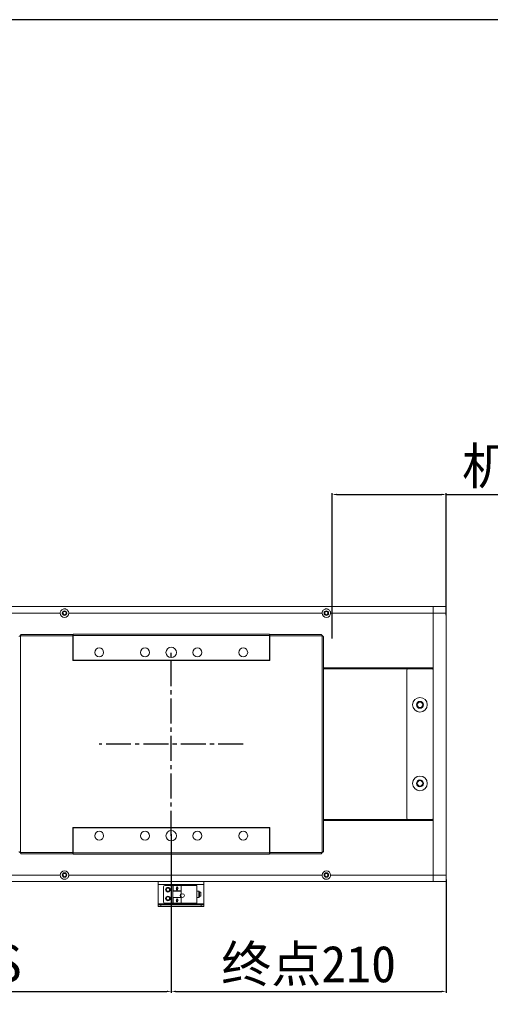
# Model space of a CAD drawing. Header units: millimetres. Extents: x -20285 to -7807, y 12313 to 17573.
# Tile 17 of 37: x -14030 to -13670, y 13680 to 14432. Entities that reach past the tile are written whole.
import ezdxf

# ---------------------------------------------------------------- set-up
doc = ezdxf.new("R2010")
doc.units = ezdxf.units.MM
doc.header["$PDSIZE"] = -1
doc.linetypes.add('CENTER2', pattern=[28.575, 19.05, -3.175, 3.175, -3.175])
doc.dimstyles.new('ISO-25', dxfattribs={"dimtxt": 2.5, "dimasz": 2.5, "dimexe": 1.25, "dimexo": 0.625, "dimtad": 1, "dimtxsty": 'Standard', "dimcen": 2.5, "dimadec": 0, "dimazin": 0, "dimtfac": 1, "dimtmove": 0, "dimatfit": 3, "dimfxl": 0, "dimarcsym": 0})

# ---------------------------------------------------------------- blocks, each defined once
blk = doc.blocks.new('*D285')
at = {"color": 0, "lineweight": -2, "transparency": 16777216}
for p, q in [((-13791.12, 13959.24), (-13791.12, 14070.33)), ((-13787.82, 14069.33), (-13707.42, 14069.33)), ((-13704.12, 13977.13), (-13704.12, 14070.33)), ((-13704.12, 14069.33), (-13492.34, 14069.33))]:
    blk.add_line(p, q, dxfattribs=at)
at = {"color": 0, "transparency": 16777216}
for points in [[(-13787.82, 14069.88), (-13787.82, 14068.78), (-13791.12, 14069.33)], [(-13707.42, 14069.88), (-13707.42, 14068.78), (-13704.12, 14069.33)]]:
    blk.add_solid(points, dxfattribs=at)
at = {"layer": 'Defpoints', "color": 0, "transparency": 16777216}
for p in [(-13704.12, 14069.33), (-13704.12, 13976.13), (-13791.12, 13958.24)]:
    blk.add_point(p, dxfattribs=at)
at = {"color": 0, "transparency": 16777216, "insert": (-13596.58, 14089.47), "char_height": 28, "attachment_point": 5}
blk.add_mtext('{\\fSimSun|b0|i0|c134|p2;机械极限}87', dxfattribs=at)
blk = doc.blocks.new('*D287')
at = {"color": 0, "lineweight": -2, "transparency": 16777216}
for p, q in [((-13914.12, 13809.79), (-13914.12, 13688.85)), ((-14314.12, 13749.77), (-14314.12, 13688.85)), ((-14310.82, 13689.85), (-13917.42, 13689.85))]:
    blk.add_line(p, q, dxfattribs=at)
at = {"color": 0, "transparency": 16777216}
for points in [[(-14310.82, 13690.4), (-14310.82, 13689.3), (-14314.12, 13689.85)], [(-13917.42, 13690.4), (-13917.42, 13689.3), (-13914.12, 13689.85)]]:
    blk.add_solid(points, dxfattribs=at)
at = {"layer": 'Defpoints', "color": 0, "transparency": 16777216}
for p in [(-13914.12, 13810.79), (-14314.12, 13750.77), (-13914.12, 13689.85)]:
    blk.add_point(p, dxfattribs=at)
at = {"color": 0, "transparency": 16777216, "insert": (-14114.12, 13709.76), "char_height": 28, "attachment_point": 5}
blk.add_mtext('{\\fSimSun|b0|i0|c134|p2;有效行程S}', dxfattribs=at)
blk = doc.blocks.new('*D288')
at = {"color": 0, "lineweight": -2, "transparency": 16777216}
for p, q in [((-13704.12, 13775.2), (-13704.12, 13688.85)), ((-13914.12, 13732.05), (-13914.12, 13688.85)), ((-13910.82, 13689.85), (-13707.42, 13689.85))]:
    blk.add_line(p, q, dxfattribs=at)
at = {"color": 0, "transparency": 16777216}
for points in [[(-13910.82, 13690.4), (-13910.82, 13689.3), (-13914.12, 13689.85)], [(-13707.42, 13690.4), (-13707.42, 13689.3), (-13704.12, 13689.85)]]:
    blk.add_solid(points, dxfattribs=at)
at = {"layer": 'Defpoints', "color": 0, "transparency": 16777216}
for p in [(-13704.12, 13776.2), (-13914.12, 13733.05), (-13704.12, 13689.85)]:
    blk.add_point(p, dxfattribs=at)
at = {"color": 0, "transparency": 16777216, "insert": (-13809.12, 13709.29), "char_height": 28, "attachment_point": 5}
blk.add_mtext('{\\fSimSun|b0|i0|c134|p2;终点}210', dxfattribs=at)

msp = doc.modelspace()

# ---------------------------------------------------------------- linework, layer by layer
at = {"color": 7, "linetype": 'Continuous', "lineweight": 15}
for p, q in [((-14477.123, 13983.701), (-13714.123, 13983.701)), ((-14192.373, 13978.701), (-13998.873, 13978.701)), ((-13992.373, 13978.701), (-13798.873, 13978.701)), ((-13792.373, 13978.701), (-13714.123, 13978.701)), ((-13714.123, 13978.701), (-13714.123, 13983.701)), ((-13714.123, 13983.701), (-13704.123, 13983.701)), ((-13714.123, 13937.001), (-13714.123, 13978.701)), ((-13704.123, 13978.701), (-13714.123, 13978.701)), ((-13704.123, 13983.701), (-13704.123, 13978.701)), ((-13704.123, 13978.701), (-13704.123, 13778.701)), ((-13989.123, 13962.701), (-13839.123, 13962.701)), ((-13989.123, 13961.701), (-13989.123, 13962.701)), ((-13839.123, 13962.701), (-13839.123, 13961.701)), ((-13989.373, 13961.441), (-14029.363, 13961.441)), ((-14029.363, 13961.441), (-14029.363, 13795.961)), ((-13989.373, 13962.451), (-14028.666, 13962.451)), ((-13989.373, 13962.451), (-13989.373, 13961.441)), ((-13989.373, 13961.441), (-13989.373, 13942.451)), ((-13839.123, 13961.701), (-13989.123, 13961.701)), ((-13989.123, 13942.701), (-13989.123, 13961.701)), ((-13839.123, 13942.701), (-13839.123, 13961.701)), ((-13799.58, 13962.451), (-13838.873, 13962.451)), ((-13838.873, 13961.441), (-13838.873, 13962.451)), ((-13798.883, 13961.441), (-13838.873, 13961.441)), ((-13838.873, 13942.451), (-13838.873, 13961.441)), ((-13798.883, 13795.961), (-13798.883, 13961.441)), ((-13797.873, 13796.658), (-13797.873, 13960.744)), ((-13989.373, 13942.451), (-13838.873, 13942.451)), ((-13839.123, 13942.701), (-13989.123, 13942.701)), ((-13989.123, 13942.701), (-13989.123, 13942.451)), ((-13839.123, 13942.451), (-13839.123, 13942.701)), ((-13797.873, 13937.001), (-13714.123, 13937.001)), ((-13797.873, 13936.701), (-13714.123, 13936.701)), ((-13797.873, 13936.201), (-13733.123, 13936.201)), ((-13734.123, 13935.201), (-13734.123, 13822.201)), ((-13715.123, 13936.201), (-13733.123, 13936.201)), ((-13714.123, 13936.977), (-13714.123, 13937.001)), ((-13714.123, 13936.977), (-13714.123, 13935.201)), ((-13714.123, 13822.201), (-13714.123, 13935.201)), ((-13797.873, 13821.201), (-13733.123, 13821.201)), ((-13714.123, 13820.701), (-13797.873, 13820.701)), ((-13714.123, 13820.401), (-13797.873, 13820.401)), ((-13733.123, 13821.201), (-13715.123, 13821.201)), ((-13714.123, 13822.201), (-13714.123, 13820.425)), ((-13714.123, 13820.425), (-13714.123, 13820.401)), ((-13714.123, 13820.401), (-13714.123, 13778.701)), ((-13838.873, 13814.951), (-13989.373, 13814.951)), ((-13989.373, 13814.951), (-13989.373, 13795.961)), ((-13989.123, 13814.701), (-13989.123, 13814.951)), ((-13989.123, 13795.701), (-13989.123, 13814.701)), ((-13989.123, 13814.701), (-13839.123, 13814.701)), ((-13839.123, 13814.701), (-13839.123, 13814.951)), ((-13839.123, 13795.701), (-13839.123, 13814.701)), ((-13838.873, 13795.961), (-13838.873, 13814.951)), ((-14029.363, 13795.961), (-13989.373, 13795.961)), ((-14028.666, 13794.951), (-13989.373, 13794.951)), ((-13989.373, 13795.961), (-13989.373, 13794.951)), ((-13989.123, 13795.701), (-13839.123, 13795.701)), ((-13989.123, 13794.701), (-13989.123, 13795.701)), ((-13839.123, 13794.701), (-13989.123, 13794.701)), ((-13839.123, 13795.701), (-13839.123, 13794.701)), ((-13838.873, 13795.961), (-13798.883, 13795.961)), ((-13838.873, 13794.951), (-13838.873, 13795.961)), ((-13838.873, 13794.951), (-13799.58, 13794.951)), ((-13998.873, 13778.701), (-14192.373, 13778.701)), ((-13798.873, 13778.701), (-13992.373, 13778.701)), ((-13714.123, 13778.701), (-13792.373, 13778.701)), ((-13714.123, 13778.701), (-13704.123, 13778.701)), ((-13714.123, 13773.701), (-13714.123, 13778.701)), ((-13704.123, 13778.701), (-13704.123, 13773.701)), ((-13714.123, 13773.701), (-14303.123, 13773.701)), ((-13924.123, 13771.465), (-13924.123, 13773.701)), ((-13924.123, 13771.465), (-13889.123, 13771.465)), ((-13924.123, 13771.465), (-13924.123, 13756.8)), ((-13920.123, 13769.701), (-13920.123, 13758.301)), ((-13919.123, 13770.701), (-13912.823, 13770.701)), ((-13912.723, 13770.701), (-13912.823, 13770.701)), ((-13912.823, 13766.505), (-13912.823, 13770.701)), ((-13912.723, 13770.701), (-13912.723, 13766.545)), ((-13912.723, 13770.701), (-13906.523, 13770.701)), ((-13906.523, 13770.701), (-13912.723, 13770.701)), ((-13912.723, 13770.701), (-13912.723, 13770.701)), ((-13910.463, 13768.501), (-13909.623, 13769.701)), ((-13910.023, 13768.501), (-13910.463, 13768.501)), ((-13910.023, 13767.501), (-13910.023, 13768.501)), ((-13909.223, 13767.501), (-13910.023, 13767.501)), ((-13909.623, 13769.701), (-13908.783, 13768.501)), ((-13908.783, 13768.501), (-13909.223, 13768.501)), ((-13909.223, 13768.501), (-13909.223, 13767.501)), ((-13906.523, 13766.545), (-13906.523, 13770.701)), ((-13906.523, 13770.701), (-13906.523, 13770.701)), ((-13906.523, 13770.701), (-13906.423, 13770.701)), ((-13894.623, 13770.701), (-13906.423, 13770.701)), ((-13906.423, 13770.701), (-13906.423, 13766.505)), ((-13894.623, 13757.301), (-13894.623, 13770.701)), ((-13889.123, 13773.701), (-13889.123, 13771.465)), ((-13889.123, 13756.8), (-13889.123, 13771.465)), ((-13704.123, 13773.701), (-13714.123, 13773.701)), ((-13912.823, 13766.505), (-13912.823, 13766.426)), ((-13912.823, 13766.505), (-13912.723, 13766.505)), ((-13912.823, 13766.426), (-13906.423, 13766.426)), ((-13912.823, 13766.426), (-13912.823, 13761.576)), ((-13912.823, 13761.498), (-13912.823, 13761.576)), ((-13912.823, 13761.576), (-13906.423, 13761.576)), ((-13912.823, 13761.498), (-13912.723, 13761.498)), ((-13912.823, 13757.301), (-13912.823, 13761.498)), ((-13906.523, 13766.545), (-13912.723, 13766.545)), ((-13912.723, 13766.545), (-13912.723, 13766.505)), ((-13912.723, 13761.498), (-13912.723, 13761.458)), ((-13912.723, 13761.458), (-13912.723, 13757.301)), ((-13906.523, 13761.458), (-13912.723, 13761.458)), ((-13910.463, 13759.301), (-13909.623, 13760.501)), ((-13909.623, 13760.501), (-13908.783, 13759.301)), ((-13906.523, 13766.505), (-13906.523, 13766.545)), ((-13906.423, 13766.505), (-13906.523, 13766.505)), ((-13906.523, 13761.458), (-13906.523, 13761.498)), ((-13906.423, 13761.498), (-13906.523, 13761.498)), ((-13906.523, 13757.301), (-13906.523, 13761.458)), ((-13906.423, 13766.505), (-13906.423, 13766.426)), ((-13906.423, 13766.426), (-13906.423, 13764.426)), ((-13906.423, 13761.576), (-13906.423, 13761.498)), ((-13906.423, 13761.498), (-13906.423, 13757.301)), ((-13893.123, 13766.501), (-13894.623, 13766.501)), ((-13894.623, 13761.501), (-13893.123, 13761.501)), ((-13892.623, 13764.001), (-13892.623, 13766.001)), ((-13891.623, 13765.501), (-13892.623, 13765.501)), ((-13892.623, 13762.001), (-13892.623, 13764.001)), ((-13892.623, 13762.501), (-13891.623, 13762.501)), ((-13891.623, 13762.501), (-13891.623, 13765.501)), ((-13924.123, 13756.063), (-13924.123, 13756.8)), ((-13889.123, 13756.8), (-13924.123, 13756.8)), ((-13889.123, 13756.063), (-13924.123, 13756.063)), ((-13924.123, 13756.063), (-13924.123, 13756.063)), ((-13924.123, 13754.563), (-13924.123, 13756.063)), ((-13922.123, 13754.563), (-13924.123, 13754.563)), ((-13922.123, 13756.063), (-13891.123, 13756.063)), ((-13922.123, 13756.063), (-13922.123, 13754.563)), ((-13922.123, 13754.563), (-13891.123, 13754.563)), ((-13912.823, 13757.301), (-13919.123, 13757.301)), ((-13912.823, 13757.301), (-13912.723, 13757.301)), ((-13906.523, 13757.301), (-13912.723, 13757.301)), ((-13910.023, 13759.301), (-13910.463, 13759.301)), ((-13910.023, 13758.301), (-13910.023, 13759.301)), ((-13909.223, 13758.301), (-13910.023, 13758.301)), ((-13908.783, 13759.301), (-13909.223, 13759.301)), ((-13909.223, 13759.301), (-13909.223, 13758.301)), ((-13906.523, 13757.301), (-13906.423, 13757.301)), ((-13906.423, 13757.301), (-13894.623, 13757.301)), ((-13891.123, 13754.563), (-13891.123, 13756.063)), ((-13889.123, 13754.563), (-13891.123, 13754.563)), ((-13889.123, 13756.8), (-13889.123, 13756.063)), ((-13889.123, 13756.063), (-13889.123, 13756.063)), ((-13889.123, 13756.063), (-13889.123, 13754.563))]:
    msp.add_line(p, q, dxfattribs=at)
at = {"linetype": 'CENTER2'}
for p, q in [((-13914.123, 13808.701), (-13914.123, 13948.701)), ((-13859.123, 13878.701), (-13969.123, 13878.701))]:
    msp.add_line(p, q, dxfattribs=at)
at = {"color": 8, "linetype": 'Continuous', "lineweight": 15}
for p, q in [((-13893.123, 13764.001), (-13893.123, 13766.501)), ((-13893.123, 13761.501), (-13893.123, 13764.001))]:
    msp.add_line(p, q, dxfattribs=at)
msp.add_lwpolyline([(-15779.527, 12312.549), (-12405.684, 12312.549), (-12405.684, 14431.88), (-15779.527, 14431.88)], close=True)
at = {"color": 7, "linetype": 'Continuous', "lineweight": 15, "flags": 128}
for points in [[(-13910.463, 13768.501), (-13910.463, 13768.501)], [(-13909.623, 13769.701), (-13909.623, 13769.701)], [(-13908.783, 13768.501), (-13908.783, 13768.501)], [(-13909.623, 13760.501), (-13909.623, 13760.501)], [(-13924.123, 13756.063), (-13924.085, 13756.063), (-13923.971, 13756.063), (-13923.786, 13756.063), (-13923.537, 13756.063), (-13923.234, 13756.063), (-13922.888, 13756.063), (-13922.513, 13756.063), (-13922.123, 13756.063)], [(-13910.463, 13759.301), (-13910.463, 13759.301)], [(-13908.783, 13759.301), (-13908.783, 13759.301)], [(-13891.123, 13756.063), (-13890.733, 13756.063), (-13890.358, 13756.063), (-13890.012, 13756.063), (-13889.709, 13756.063), (-13889.46, 13756.063), (-13889.275, 13756.063), (-13889.161, 13756.063), (-13889.123, 13756.063)]]:
    msp.add_lwpolyline(points, dxfattribs=at)
at = {"color": 7, "linetype": 'Continuous', "lineweight": 15}
for centre, radius in [((-13995.623, 13978.701), 1.7), ((-13995.623, 13978.701), 1.25), ((-13795.623, 13978.701), 1.7), ((-13795.623, 13978.701), 1.25), ((-13969.123, 13948.701), 3.4), ((-13934.123, 13948.701), 3.4), ((-13914.123, 13948.701), 4), ((-13894.123, 13948.701), 3.4), ((-13859.123, 13948.701), 3.4), ((-13724.123, 13908.701), 5.6), ((-13724.123, 13908.701), 2.65), ((-13724.123, 13908.701), 2.1), ((-13724.123, 13848.701), 5.6), ((-13724.123, 13848.701), 2.65), ((-13724.123, 13848.701), 2.1), ((-13914.123, 13808.701), 4), ((-13969.123, 13808.701), 3.4), ((-13934.123, 13808.701), 3.4), ((-13894.123, 13808.701), 3.4), ((-13859.123, 13808.701), 3.4), ((-13995.623, 13778.701), 1.7), ((-13995.623, 13778.701), 1.25), ((-13795.623, 13778.701), 1.7), ((-13795.623, 13778.701), 1.25), ((-13916.623, 13767.501), 1.75), ((-13916.623, 13767.501), 1.25), ((-13916.623, 13760.801), 1.75), ((-13916.623, 13760.801), 1.25), ((-13905.423, 13763.001), 1.4)]:
    msp.add_circle(centre, radius, dxfattribs=at)
for centre, radius, start, end in [((-13995.623, 13978.701), 3.25, 180, 0), ((-13795.623, 13978.701), 3.25, 180, 0), ((-13733.123, 13935.201), 1, 90, 180), ((-13715.123, 13935.201), 1, 0, 90), ((-13733.123, 13822.201), 1, 180, 270), ((-13715.123, 13822.201), 1, 270, 0), ((-13995.623, 13778.701), 3.25, 0, 180), ((-13795.623, 13778.701), 3.25, 0, 180), ((-13919.123, 13769.701), 1, 90, 180), ((-13905.423, 13763.001), 1.741, 125.059565, 234.940435), ((-13893.123, 13766.001), 0.5, 0, 90), ((-13893.123, 13762.001), 0.5, 270, 0), ((-13919.123, 13758.301), 1, 180, 270)]:
    msp.add_arc(centre, radius, start, end, dxfattribs=at)
for points, knots in [([(-13998.873, 13978.701), (-13998.844, 13979.03), (-13998.785, 13979.685), (-13998.336, 13980.571), (-13997.642, 13981.324), (-13996.75, 13981.807), (-13995.771, 13981.989), (-13994.889, 13981.906), (-13994.053, 13981.593), (-13993.265, 13981.02), (-13992.666, 13980.181), (-13992.4, 13979.333), (-13992.38, 13978.855), (-13992.373, 13978.701)], [0, 0, 0, 0, 0.0932803, 0.1862508, 0.2870402, 0.4026419, 0.4861272, 0.5698401, 0.6507917, 0.7477945, 0.8634913, 0.9562295, 1, 1, 1, 1]), ([(-13798.873, 13978.701), (-13798.844, 13979.03), (-13798.785, 13979.685), (-13798.336, 13980.571), (-13797.642, 13981.324), (-13796.75, 13981.807), (-13795.771, 13981.989), (-13794.889, 13981.906), (-13794.053, 13981.593), (-13793.265, 13981.02), (-13792.666, 13980.181), (-13792.4, 13979.333), (-13792.38, 13978.855), (-13792.373, 13978.701)], [0, 0, 0, 0, 0.0932799, 0.1862504, 0.2870398, 0.4026439, 0.4861292, 0.5698393, 0.6507909, 0.7477937, 0.8634921, 0.9562295, 1, 1, 1, 1]), ([(-14030.373, 13960.744), (-14030.362, 13960.792), (-14030.34, 13960.895), (-14030.155, 13961.053), (-14029.865, 13961.216), (-14029.58, 13961.346), (-14029.41, 13961.421), (-14029.363, 13961.441)], [0, 0, 0, 0, 0.2076659, 0.4422505, 0.6768638, 0.9114553, 1, 1, 1, 1]), ([(-14029.363, 13961.441), (-14029.315, 13961.551), (-14029.212, 13961.785), (-14029.055, 13962.103), (-14028.891, 13962.343), (-14028.761, 13962.442), (-14028.686, 13962.449), (-14028.666, 13962.451)], [0, 0, 0, 0, 0.2076678, 0.4422369, 0.6768373, 0.9114491, 1, 1, 1, 1]), ([(-13799.58, 13962.451), (-13799.532, 13962.441), (-13799.429, 13962.419), (-13799.272, 13962.233), (-13799.108, 13961.944), (-13798.978, 13961.658), (-13798.903, 13961.488), (-13798.883, 13961.441)], [0, 0, 0, 0, 0.2076622, 0.4422367, 0.6768447, 0.9114485, 1, 1, 1, 1]), ([(-13798.883, 13961.441), (-13798.773, 13961.393), (-13798.54, 13961.29), (-13798.221, 13961.133), (-13797.981, 13960.969), (-13797.882, 13960.84), (-13797.875, 13960.765), (-13797.873, 13960.744)], [0, 0, 0, 0, 0.20766534, 0.44224257, 0.67684267, 0.9114486, 1, 1, 1, 1]), ([(-14029.363, 13795.961), (-14029.473, 13796.01), (-14029.706, 13796.112), (-14030.025, 13796.27), (-14030.265, 13796.433), (-14030.364, 13796.563), (-14030.371, 13796.638), (-14030.373, 13796.658)], [0, 0, 0, 0, 0.2076518, 0.4422195, 0.6768357, 0.911445, 1, 1, 1, 1]), ([(-14028.666, 13794.951), (-14028.714, 13794.962), (-14028.817, 13794.984), (-14028.974, 13795.169), (-14029.138, 13795.459), (-14029.268, 13795.745), (-14029.342, 13795.915), (-14029.363, 13795.961)], [0, 0, 0, 0, 0.2076674, 0.442238, 0.6768385, 0.9114473, 1, 1, 1, 1]), ([(-13798.883, 13795.961), (-13798.931, 13795.852), (-13799.034, 13795.618), (-13799.191, 13795.3), (-13799.355, 13795.059), (-13799.485, 13794.961), (-13799.56, 13794.953), (-13799.58, 13794.951)], [0, 0, 0, 0, 0.2076638, 0.4422341, 0.676844, 0.9114486, 1, 1, 1, 1]), ([(-13797.873, 13796.658), (-13797.883, 13796.61), (-13797.906, 13796.508), (-13798.091, 13796.35), (-13798.38, 13796.187), (-13798.666, 13796.057), (-13798.836, 13795.982), (-13798.883, 13795.961)], [0, 0, 0, 0, 0.2076617, 0.4422391, 0.6768391, 0.9114401, 1, 1, 1, 1]), ([(-13992.373, 13778.701), (-13992.402, 13778.373), (-13992.461, 13777.718), (-13992.909, 13776.832), (-13993.604, 13776.079), (-13994.496, 13775.595), (-13995.475, 13775.414), (-13996.356, 13775.496), (-13997.193, 13775.81), (-13997.981, 13776.383), (-13998.58, 13777.222), (-13998.846, 13778.07), (-13998.866, 13778.548), (-13998.873, 13778.701)], [0, 0, 0, 0, 0.09327974, 0.18624958, 0.28703903, 0.40264295, 0.48612819, 0.56983823, 0.65078983, 0.74779319, 0.86349102, 0.9562299, 1, 1, 1, 1]), ([(-13792.373, 13778.701), (-13792.402, 13778.373), (-13792.461, 13777.718), (-13792.91, 13776.832), (-13793.604, 13776.079), (-13794.496, 13775.595), (-13795.475, 13775.414), (-13796.357, 13775.496), (-13797.193, 13775.81), (-13797.981, 13776.383), (-13798.58, 13777.222), (-13798.846, 13778.07), (-13798.866, 13778.548), (-13798.873, 13778.701)], [0, 0, 0, 0, 0.0932793, 0.1862503, 0.2870397, 0.4026412, 0.4861292, 0.5698392, 0.6507907, 0.7477941, 0.8634919, 0.9562299, 1, 1, 1, 1])]:
    msp.add_open_spline(points, degree=3, knots=knots, dxfattribs=at)

# ---------------------------------------------------------------- dimensions: what is measured, and where the dimension line sits
for base, p1, p2, text, picture, middle in [((-13704.123, 14069.328), (-13791.123, 13958.237), (-13704.123, 13976.129), '{\\fSimSun|b0|i0|c134|p2;机械极限}<>', '*D285', (-13596.578, 14089.466)), ((-13914.123, 13689.853), (-14314.123, 13750.772), (-13914.123, 13810.791), '{\\fSimSun|b0|i0|c134|p2;有效行程S}', '*D287', (-14114.123, 13709.757)), ((-13704.123, 13689.853), (-13914.123, 13733.054), (-13704.123, 13776.201), '{\\fSimSun|b0|i0|c134|p2;终点}<>', '*D288', (-13809.123, 13709.287))]:
    dim = msp.add_linear_dim(base=base, p1=p1, p2=p2, text=text, dimstyle='ISO-25', override={"dimtxt": 28, "dimasz": 3.302, "dimexe": 1, "dimexo": 1, "dimgap": 1.524, "dimtih": 1, "dimtoh": 1, "dimdsep": 46, "dimadec": 2, "dimtzin": 0})
    dim.commit()
    dim.dimension.update_dxf_attribs({"geometry": picture, "text_midpoint": middle})

doc.saveas('drawing.dxf')
